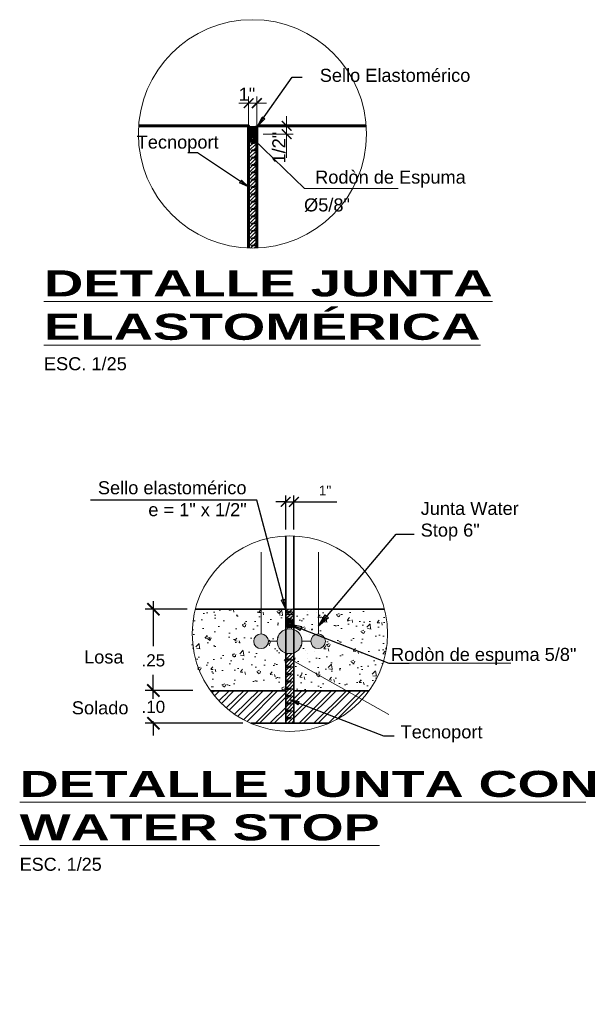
# Model space of a CAD drawing. Header units: metres. Extents: x 618946 to 619227, y 9266339 to 9266818.
# Tile 36 of 36: x 619047.23 to 619048.95, y 9266807.74 to 9266810.76. Entities that reach past the tile are written whole.
import ezdxf

# ---------------------------------------------------------------- set-up
doc = ezdxf.new("R2010")
doc.units = ezdxf.units.M
doc.header["$PDMODE"] = 34
doc.linetypes.add('DASHED2', pattern=[0.375, 0.25, -0.125])
for name, color, linetype, lineweight in [('COTAS', 6, 'Continuous', 5), ('DIMENCIONES', 8, 'Continuous', 0), ('Dimensiones', 8, 'Continuous', 5), ('EST', 5, 'Continuous', 35), ('ESTRUCTURAS', 4, 'Continuous', 60), ('HATCHS', 2, 'Continuous', 0), ('JUNTA', 245, 'Continuous', 15)]:
    doc.layers.add(name, color=color, linetype=linetype, lineweight=lineweight)
doc.layers.add('Sombreados', color=53, linetype='Continuous')
doc.styles.get("Standard").update_dxf_attribs({"font": 'arial.ttf'})
doc.dimstyles.new('ESC-20', dxfattribs={"dimscale": 0.02, "dimtxt": 1.5, "dimasz": 1.5, "dimexe": 1, "dimexo": 1, "dimgap": 1, "dimtad": 1, "dimtih": 1, "dimtoh": 1, "dimzin": 4, "dimdsep": 46, "dimtxsty": 'Standard', "dimblk": 'ARCHTICK', "dimcen": 2.5, "dimdle": 1, "dimclrd": 256, "dimclre": 256, "dimclrt": 7, "dimaunit": 1, "dimadec": 3, "dimazin": 0, "dimtfac": 1, "dimtmove": 0, "dimatfit": 3, "dimldrblk": 'CLOSEDBLANK', "dimfxl": 1.25, "dimarcsym": 0})
doc.dimstyles.new('ESC-25', dxfattribs={"dimscale": 0.025, "dimtxt": 1.5, "dimasz": 1.5, "dimexe": 1, "dimexo": 1, "dimgap": 1, "dimtad": 1, "dimtih": 1, "dimtoh": 1, "dimzin": 4, "dimdsep": 46, "dimtxsty": 'Standard', "dimblk": 'ARCHTICK', "dimcen": 2.5, "dimdle": 1, "dimclrd": 256, "dimclre": 256, "dimclrt": 7, "dimaunit": 1, "dimadec": 3, "dimazin": 0, "dimtfac": 1, "dimtmove": 0, "dimatfit": 3, "dimldrblk": 'CLOSEDBLANK', "dimfxl": 1.25, "dimarcsym": 0})

# ---------------------------------------------------------------- blocks, each defined once
blk = doc.blocks.new('_ArchTick')
at = {"color": 0, "linetype": 'ByBlock', "const_width": 0.15}
blk.add_lwpolyline([(-0.5, -0.5), (0.5, 0.5)], dxfattribs=at)
blk = doc.blocks.new('_ClosedBlank')
at = {"color": 0, "linetype": 'ByBlock', "lineweight": -2}
for p, q in [((-1, 0.167), (0, 0)), ((-1, 0.167), (-1, -0.167)), ((0, 0), (-1, -0.167))]:
    blk.add_line(p, q, dxfattribs=at)
blk = doc.blocks.new('JUNTA WATER-STOP')
at = {"layer": 'JUNTA'}
h = blk.add_hatch(color=256, dxfattribs=at)
h.paths.add_polyline_path([(-0.0652, 0, 1), (-0.1102, 0, 1)])
h.paths.add_polyline_path([(0.0381, 0, 1), (-0.0381, 0, 1)])
h.paths.add_polyline_path([(0.0652, 0, 1), (0.1102, 0, 1)])
for p, q in [((-0.0652, 0), (-0.0381, 0)), ((0.0381, 0), (0.0652, 0))]:
    blk.add_line(p, q, dxfattribs=at)
for centre, radius in [((0, 0), 0.0381), ((-0.0877, 0), 0.0225), ((0.0877, 0), 0.0225)]:
    blk.add_circle(centre, radius, dxfattribs=at)
blk = doc.blocks.new('*D227')
at = {"layer": 'Defpoints', "color": 0, "transparency": 16777216}
for p in [(619047.6435, 9266808.9536), (619047.7723, 9266808.9536), (619047.7899, 9266808.704)]:
    blk.add_point(p, dxfattribs=at)
at = {"layer": 'DIMENCIONES', "lineweight": -2, "transparency": 16777216}
for p, q in [((619047.6435, 9266808.9786), (619047.6435, 9266808.8406)), ((619047.7473, 9266808.9536), (619047.6185, 9266808.9536)), ((619047.6435, 9266808.679), (619047.6435, 9266808.7523)), ((619047.7649, 9266808.704), (619047.6185, 9266808.704))]:
    blk.add_line(p, q, dxfattribs=at)
at = {"layer": 'DIMENCIONES', "lineweight": -2, "transparency": 16777216, "xscale": 0.03750000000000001, "yscale": 0.03750000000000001, "zscale": 0.03750000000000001}
for p, rotation in [((619047.6435, 9266808.9536), 90), ((619047.6435, 9266808.704), 270)]:
    blk.add_blockref('_ArchTick', p, dxfattribs=dict(at, rotation=rotation))
at = {"layer": 'DIMENCIONES', "color": 7, "lineweight": 13, "transparency": 16777216, "insert": (619047.6435, 9266808.7964), "char_height": 0.0375, "attachment_point": 5}
blk.add_mtext('.25', dxfattribs=at)
blk = doc.blocks.new('*D228')
at = {"layer": 'Defpoints', "color": 0, "transparency": 16777216}
for p in [(619048.0751, 9266809.2831), (619048.0501, 9266809.1784), (619048.0751, 9266809.1784)]:
    blk.add_point(p, dxfattribs=at)
at = {"layer": 'DIMENCIONES', "lineweight": -2, "transparency": 16777216}
for p, q in [((619048.0501, 9266809.1984), (619048.0501, 9266809.3031)), ((619048.0751, 9266809.1984), (619048.0751, 9266809.3031)), ((619048.0501, 9266809.2831), (619048.0201, 9266809.2831)), ((619048.0501, 9266809.2831), (619048.0751, 9266809.2831)), ((619048.0751, 9266809.2831), (619048.2067, 9266809.2831))]:
    blk.add_line(p, q, dxfattribs=at)
at = {"layer": 'DIMENCIONES', "lineweight": -2, "transparency": 16777216, "xscale": 0.03, "yscale": 0.03, "zscale": 0.03}
blk.add_blockref('_ArchTick', (619048.0501, 9266809.2831), dxfattribs=at)
at = {"layer": 'DIMENCIONES', "lineweight": -2, "transparency": 16777216, "xscale": 0.03, "yscale": 0.03, "zscale": 0.03, "rotation": 180}
blk.add_blockref('_ArchTick', (619048.0751, 9266809.2831), dxfattribs=at)
at = {"layer": 'DIMENCIONES', "color": 7, "transparency": 16777216, "insert": (619048.1709, 9266809.3182), "char_height": 0.03, "attachment_point": 5}
blk.add_mtext('1"', dxfattribs=at)
blk = doc.blocks.new('*D229')
at = {"layer": 'Defpoints', "color": 0, "transparency": 16777216}
for p in [(619047.7899, 9266808.704), (619047.6435, 9266808.6036), (619047.9429, 9266808.6036)]:
    blk.add_point(p, dxfattribs=at)
at = {"layer": 'DIMENCIONES', "lineweight": -2, "transparency": 16777216}
for p, q in [((619047.6435, 9266808.704), (619047.6435, 9266808.7415)), ((619047.7649, 9266808.704), (619047.6185, 9266808.704)), ((619047.6435, 9266808.704), (619047.6435, 9266808.698)), ((619047.9179, 9266808.6036), (619047.6185, 9266808.6036)), ((619047.6435, 9266808.6036), (619047.6435, 9266808.6097)), ((619047.6435, 9266808.6036), (619047.6435, 9266808.5661))]:
    blk.add_line(p, q, dxfattribs=at)
at = {"layer": 'DIMENCIONES', "lineweight": -2, "transparency": 16777216, "xscale": 0.03750000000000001, "yscale": 0.03750000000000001, "zscale": 0.03750000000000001}
for p, rotation in [((619047.6435, 9266808.704), 270), ((619047.6435, 9266808.6036), 90)]:
    blk.add_blockref('_ArchTick', p, dxfattribs=dict(at, rotation=rotation))
at = {"layer": 'DIMENCIONES', "color": 7, "transparency": 16777216, "insert": (619047.6435, 9266808.6538), "char_height": 0.0375, "attachment_point": 5}
blk.add_mtext('.10', dxfattribs=at)

msp = doc.modelspace()

# ---------------------------------------------------------------- hatches: boundary and pattern name
at = {"layer": 'DIMENCIONES'}
h = msp.add_hatch(dxfattribs=at)
h.set_pattern_fill('CORK', color=256, scale=0.002499, angle=45, style=0)
h.set_pattern_definition([(45, (617135.1871404, 9266095.565801), (-0.00561045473, 0.00561045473), []), (180, (617135.19275, 9266095.565801), (-2e-18, -0.02244182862), [0.0112209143, -0.0112209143]), (180, (617135.194153, 9266095.567204), (-2e-18, -0.02244182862), [0.0112209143, -0.0112209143]), (180, (617135.195556, 9266095.568606), (-2e-18, -0.02244182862), [0.0112209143, -0.0112209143])])
edge = h.paths.add_edge_path()
edge.add_arc((619047.9488, 9266810.3989), 0.0127, 180, 360)
edge.add_arc((619047.9488, 9266810.3989), 0.0127, 0, 180)
edge = h.paths.add_edge_path()
edge.add_line((619047.9361, 9266810.3989), (619047.9361, 9266810.0625))
edge.add_arc((619047.948, 9266810.4128), 0.3505, 268.048, 272.1998)
edge.add_line((619047.9615, 9266810.0626), (619047.9615, 9266810.3989))
edge.add_line((619047.9615, 9266810.3989), (619047.9615, 9266810.4116))
edge.add_line((619047.9615, 9266810.4116), (619047.9361, 9266810.4116))
edge.add_line((619047.9361, 9266810.4116), (619047.9361, 9266810.3989))
at = {"layer": 'HATCHS'}
msp.add_hatch(color=256, dxfattribs=at).paths.add_polyline_path([(619047.9361, 9266810.4118), (619047.9615, 9266810.4118), (619047.9615, 9266810.4372), (619047.9361, 9266810.4372)])
at = {"layer": 'HATCHS', "ltscale": 0.001}
h = msp.add_hatch(dxfattribs=at)
h.set_pattern_fill('AR-CONC', color=256, scale=0.0005, style=0)
h.set_pattern_definition([(50, (617998.6842, 9265691.41801), (0.0910923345, -0.0079695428), [0.009525, -0.104775]), (355, (617998.6842, 9265691.41801), (-0.017621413, 0.0955283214), [0.00762, -0.08382]), (100.451, (617998.69179, 9265691.41735), (0.073471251, 0.087558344), [0.008095, -0.089045]), (46.1842, (617998.6842, 9265691.44341), (0.1355395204, -0.021021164), [0.0142875, -0.1571625]), (96.6356, (617998.6955, 9265691.44166), (0.118702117, 0.123712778), [0.0121425, -0.1335675]), (351.184, (617998.6842, 9265691.44341), (0.118702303, 0.123712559), [0.01143, -0.12573]), (21, (617998.6969, 9265691.43706), (0.07580744, -0.0511327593), [0.009525, -0.104775]), (326, (617998.6969, 9265691.43706), (0.030901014, 0.092093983), [0.00762, -0.08382]), (71.4514, (617998.70322, 9265691.4328), (0.1067082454, 0.040961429), [0.008095, -0.089045]), (37.5, (617998.684203, 9265691.41801), (0.0015443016, 0.04227751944), [0, -0.082804, 0, -0.08509, 0, -0.0841375]), (7.5, (617998.684203, 9265691.41801), (0.0334098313, 0.0500902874), [0, -0.048514, 0, -0.080899, 0, -0.0320675]), (327.5, (617998.655882, 9265691.41801), (0.0677952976, -0.002864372), [0, -0.03175, 0, -0.09906, 0, -0.131445]), (317.5, (617998.64318, 9265691.41801), (0.0740645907, 0.0127132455), [0, -0.041275, 0, -0.065786, 0, -0.093345])])
edge = h.paths.add_edge_path()
edge.add_line((619047.9751, 9266808.8778), (619047.9751, 9266808.9536))
edge.add_line((619047.9751, 9266808.9536), (619047.7723, 9266808.9536))
edge.add_arc((619048.0628, 9266808.8786), 0.3, 165.5225, 180)
edge.add_arc((619048.0177, 9266808.8642), 0.2554, 176.7465, 218.9388)
edge.add_line((619047.8191, 9266808.7036), (619048.0501, 9266808.7036))
edge.add_line((619048.0501, 9266808.7036), (619048.0501, 9266808.8191))
edge.add_arc((619048.062, 9266808.8553), 0.0381, 180, 251.6792, ccw=False)
edge.add_line((619048.0239, 9266808.8553), (619047.9968, 9266808.8553))
edge.add_arc((619047.9743, 9266808.8553), 0.0225, -180, 0, ccw=False)
edge.add_arc((619047.9743, 9266808.8553), 0.0225, 88.1567, 180, ccw=False)
edge = h.paths.add_edge_path()
edge.add_arc((619048.0628, 9266808.8786), 0.3, 0, 14.4775)
edge.add_line((619048.3532, 9266808.9536), (619048.1505, 9266808.9536))
edge.add_line((619048.1505, 9266808.9536), (619048.1505, 9266808.8778))
edge.add_arc((619048.1497, 9266808.8553), 0.0225, 0, 88.1567, ccw=False)
edge.add_arc((619048.1497, 9266808.8553), 0.0225, -180, 0, ccw=False)
edge.add_line((619048.1272, 9266808.8553), (619048.1001, 9266808.8553))
edge.add_arc((619048.062, 9266808.8553), 0.0381, 289.9884, 360, ccw=False)
edge.add_line((619048.0751, 9266808.8195), (619048.0751, 9266808.7036))
edge.add_line((619048.0751, 9266808.7036), (619048.1837, 9266808.7036))
edge.add_line((619048.1837, 9266808.7036), (619048.3064, 9266808.7036))
edge.add_arc((619048.0628, 9266808.8786), 0.3, 324.3147, 360)
edge = h.paths.add_edge_path(flags=17)
edge.add_line((619048.1505, 9266808.9536), (619048.0751, 9266808.9536))
edge.add_line((619048.0751, 9266808.9536), (619048.0751, 9266808.8911))
edge.add_arc((619048.062, 9266808.8553), 0.0381, 0, 70.0116, ccw=False)
edge.add_line((619048.1001, 9266808.8553), (619048.1272, 9266808.8553))
edge.add_arc((619048.1497, 9266808.8553), 0.0225, 88.1567, 180, ccw=False)
edge.add_line((619048.1505, 9266808.8778), (619048.1505, 9266808.9536))
edge = h.paths.add_edge_path(flags=0)
edge.add_line((619048.0501, 9266808.9536), (619047.9751, 9266808.9536))
edge.add_line((619047.9751, 9266808.9536), (619047.9751, 9266808.8778))
edge.add_arc((619047.9743, 9266808.8553), 0.0225, 0, 88.1567, ccw=False)
edge.add_line((619047.9968, 9266808.8553), (619048.0239, 9266808.8553))
edge.add_arc((619048.062, 9266808.8553), 0.0381, 108.3208, 180, ccw=False)
edge.add_line((619048.0501, 9266808.8915), (619048.0501, 9266808.9536))
h = msp.add_hatch(dxfattribs=at)
h.set_pattern_fill('STEEL', color=256, scale=0.01, style=0)
h.set_pattern_definition([(45, (0, -0.158578), (-0.02245064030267, 0.02245064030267), []), (45, (0, -0.142703), (-0.02245064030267, 0.02245064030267), [])])
h.paths.add_polyline_path([(619048.0501, 9266808.7036), (619047.8191, 9266808.7036, 0.13502), (619047.9429, 9266808.6036), (619048.0501, 9266808.6036)])
h.paths.add_polyline_path([(619048.2848, 9266808.6769), (619048.2373, 9266808.7036), (619048.0751, 9266808.7036), (619048.0751, 9266808.6036), (619048.1826, 9266808.6036, 0.105932)])
h.paths.add_polyline_path([(619048.3064, 9266808.7036), (619048.2373, 9266808.7036), (619048.2848, 9266808.6769, 0.028678)])
at = {"layer": 'JUNTA'}
msp.add_hatch(color=256, dxfattribs=at).paths.add_polyline_path([(619048.0751, 9266808.9536), (619048.0501, 9266808.9536), (619048.0501, 9266808.9146, -0.168714), (619048.0751, 9266808.9147)])
at = {"layer": 'Sombreados'}
h = msp.add_hatch(dxfattribs=at)
h.set_pattern_fill('CORK', color=256, scale=0.0025, angle=45, style=0)
h.set_pattern_definition([(45, (619042.491463, 9266823.9178705), (-0.00561266, 0.00561266), []), (180, (619042.497076, 9266823.91787), (-2e-18, -0.02245065), [0.011225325, -0.011225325]), (180, (619042.498479, 9266823.919274), (-2e-18, -0.02245065), [0.011225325, -0.011225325]), (180, (619042.499882, 9266823.920677), (-2e-18, -0.02245065), [0.011225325, -0.011225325])])
edge = h.paths.add_edge_path()
edge.add_arc((619048.0626, 9266808.9089), 0.0125, 40.7583, 139.2417)
edge.add_line((619048.0531, 9266808.9171), (619048.0501, 9266808.9171))
edge.add_line((619048.0501, 9266808.9171), (619048.0501, 9266808.9562))
edge.add_arc((619048.0628, 9266808.9921), 0.0381, 250.5288, 288.8344)
edge.add_line((619048.0751, 9266808.956), (619048.0751, 9266808.9171))
edge.add_line((619048.0751, 9266808.9171), (619048.072, 9266808.9171))
h = msp.add_hatch(dxfattribs=at)
h.set_pattern_fill('CORK', color=256, scale=0.0025, angle=45, style=0)
h.set_pattern_definition([(45, (619042.491463, 9266823.89545), (-0.00561266, 0.00561266), []), (180, (619042.497076, 9266823.89545), (-2e-18, -0.02245065), [0.011225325, -0.011225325]), (180, (619042.498479, 9266823.896853), (-2e-18, -0.02245065), [0.011225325, -0.011225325]), (180, (619042.499882, 9266823.898257), (-2e-18, -0.02245065), [0.011225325, -0.011225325])])
edge = h.paths.add_edge_path()
edge.add_arc((619048.0626, 9266808.9089), 0.0125, 180, 360)
edge.add_arc((619048.0626, 9266808.9089), 0.0125, 0, 180)
edge = h.paths.add_edge_path()
edge.add_line((619048.0501, 9266808.9089), (619048.0501, 9266808.8947))
edge.add_line((619048.0501, 9266808.8947), (619048.0751, 9266808.8947))
edge.add_line((619048.0751, 9266808.8947), (619048.0751, 9266808.9089))
edge.add_line((619048.0751, 9266808.9089), (619048.0751, 9266808.9336))
edge.add_arc((619048.0628, 9266808.9697), 0.0381, 250.5288, 288.8344, ccw=False)
edge.add_line((619048.0501, 9266808.9338), (619048.0501, 9266808.9089))
h = msp.add_hatch(dxfattribs=at)
h.set_pattern_fill('CORK', color=256, scale=0.0025, angle=45, style=0)
h.set_pattern_definition([(45, (619042.491463, 9266823.704417), (-0.00561266, 0.00561266), []), (180, (619042.497076, 9266823.704417), (-2e-18, -0.02245065), [0.011225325, -0.011225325]), (180, (619042.498479, 9266823.70582), (-2e-18, -0.02245065), [0.011225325, -0.011225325]), (180, (619042.499882, 9266823.707224), (-2e-18, -0.02245065), [0.011225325, -0.011225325])])
edge = h.paths.add_edge_path()
edge.add_arc((619048.062, 9266808.8553), 0.0381, 251.6792, 289.9884, ccw=False)
edge.add_line((619048.0501, 9266808.8191), (619048.0501, 9266808.6036))
edge.add_line((619048.0501, 9266808.6036), (619048.0751, 9266808.6036))
edge.add_line((619048.0751, 9266808.6036), (619048.0751, 9266808.8195))

# ---------------------------------------------------------------- linework, layer by layer
at = {"layer": 'COTAS'}
for radius in [0.0127, 0.0115, 0.0103, 0.0091, 0.00767, 0.00611, 0.0048, 0.003]:
    msp.add_circle((619047.9488, 9266810.3989), radius, dxfattribs=at)
at = {"layer": 'DIMENCIONES'}
for p, q in [((619047.9361, 9266810.5071), (619047.9061, 9266810.5071)), ((619047.9361, 9266810.4349), (619047.9361, 9266810.5271)), ((619047.9615, 9266810.5071), (619047.9361, 9266810.5071)), ((619047.9615, 9266810.4349), (619047.9615, 9266810.5271)), ((619047.9615, 9266810.5071), (619047.9915, 9266810.5071)), ((619048.0529, 9266810.4373), (619048.0529, 9266810.4672)), ((619047.9814, 9266810.4373), (619048.0729, 9266810.4373)), ((619048.0529, 9266810.4373), (619048.0529, 9266810.4117)), ((619047.9488, 9266810.3989), (619048.108, 9266810.2451)), ((619047.9813, 9266810.4117), (619048.0729, 9266810.4117)), ((619048.0529, 9266810.4117), (619048.0529, 9266810.3388)), ((619048.108, 9266810.2451), (619048.3959, 9266810.2451)), ((619048.0629, 9266808.8018), (619048.3672, 9266808.6305)), ((619048.3672, 9266808.7878), (619048.7417, 9266808.7878))]:
    msp.add_line(p, q, dxfattribs=at)
at = {"layer": 'DIMENCIONES', "lineweight": 13}
for p, q in [((619048.1168, 9266808.946), (619048.1168, 9266808.946)), ((619048.1456, 9266808.9429), (619048.1456, 9266808.9429)), ((619048.0263, 9266808.8727), (619048.0263, 9266808.8727)), ((619048.1219, 9266808.8764), (619048.1219, 9266808.8764)), ((619048.1222, 9266808.8903), (619048.1222, 9266808.8903)), ((619048.1177, 9266808.8165), (619048.1177, 9266808.8165)), ((619048.1397, 9266808.8228), (619048.1397, 9266808.8228)), ((619048.1174, 9266808.8026), (619048.1174, 9266808.8026))]:
    msp.add_line(p, q, dxfattribs=at)
at = {"layer": 'DIMENCIONES', "linetype": 'DASHED2'}
for points in [[(619047.9751, 9266808.8786), (619047.9751, 9266809.1655)], [(619048.1505, 9266808.8786), (619048.1505, 9266809.1655)]]:
    msp.add_lwpolyline(points, dxfattribs=at)
at = {"layer": 'DIMENCIONES'}
msp.add_lwpolyline([(619048.0751, 9266808.9536), (619048.0501, 9266808.9536)], dxfattribs=at)
for centre, radius in [((619047.948, 9266810.4128), 0.3505), ((619048.0628, 9266808.8786), 0.3)]:
    msp.add_circle(centre, radius, dxfattribs=at)
at = {"layer": 'EST'}
for p, q in [((619048.0501, 9266809.1784), (619048.0501, 9266808.9536)), ((619048.0501, 9266809.1784), (619048.0501, 9266808.6036)), ((619048.0751, 9266809.1784), (619048.0751, 9266808.6036)), ((619047.7723, 9266808.9536), (619048.0501, 9266808.9536))]:
    msp.add_line(p, q, dxfattribs=at)
for points in [[(619048.0751, 9266808.9536), (619048.3532, 9266808.9536)], [(619047.8191, 9266808.7036), (619048.0501, 9266808.7036)], [(619048.0751, 9266808.7036), (619048.3064, 9266808.7036)], [(619047.9429, 9266808.6036), (619048.1826, 9266808.6036)]]:
    msp.add_lwpolyline(points, dxfattribs=at)
at = {"layer": 'ESTRUCTURAS'}
for p, q in [((619047.9615, 9266810.2323), (619047.9615, 9266810.4372)), ((619047.9615, 9266810.4372), (619048.2977, 9266810.4372)), ((619047.9615, 9266810.0626), (619047.9615, 9266810.2323))]:
    msp.add_line(p, q, dxfattribs=at)
msp.add_lwpolyline([(619047.5984, 9266810.4373), (619047.9361, 9266810.4372), (619047.9361, 9266810.0625)], dxfattribs=at)
at = {"layer": 'Sombreados', "lineweight": 13}
msp.add_line((619048.1108, 9266808.8259), (619048.1108, 9266808.8259), dxfattribs=at)
at = {"layer": 'Sombreados'}
msp.add_lwpolyline([(619048.0743, 9266808.9378), (619048.0493, 9266808.9378)], dxfattribs=at)
for radius in [0.0125, 0.0105, 0.00838, 0.00661, 0.00473]:
    msp.add_circle((619048.0626, 9266808.9089), radius, dxfattribs=at)

# ---------------------------------------------------------------- block references
at = {"layer": 'DIMENCIONES', "xscale": 0.02998821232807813, "yscale": 0.02998821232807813, "zscale": 0.02998821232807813}
msp.add_blockref('_ArchTick', (619047.9361, 9266810.5071), dxfattribs=at)
at = {"layer": 'DIMENCIONES'}
for p, xscale, yscale, zscale, rotation in [((619047.9615, 9266810.5071), 0.02998821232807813, 0.02998821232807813, 0.02998821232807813, 180), ((619048.0529, 9266810.4373), 0.02998821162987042, 0.02998821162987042, 0.02998821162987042, 270), ((619048.0529, 9266810.4117), 0.02998821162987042, 0.02998821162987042, 0.02998821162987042, 90)]:
    msp.add_blockref('_ArchTick', p, dxfattribs=dict(at, xscale=xscale, yscale=yscale, zscale=zscale, rotation=rotation))
at = {"layer": 'JUNTA', "xscale": -1, "rotation": 180}
msp.add_blockref('JUNTA WATER-STOP', (619048.062, 9266808.8553), dxfattribs=at)

# ---------------------------------------------------------------- texts
at = {"layer": 'DIMENCIONES', "color": 7}
for s, p in [('Sello elastomérico', (619047.4732, 9266809.3065)), (' e = 1" x 1/2"', (619047.6126, 9266809.2392)), ('Losa', (619047.4308, 9266808.787)), ('Solado', (619047.3932, 9266808.631))]:
    msp.add_text(s, height=0.04, dxfattribs=at).set_placement(p)
for s, insert, char_height, attachment_point in [('Sello Elastomérico', (619048.6172, 9266810.5719), 0.039984, 9), ('1"', (619047.9311, 9266810.5344), 0.03998, 5), ('Tecnoport', (619047.8439, 9266810.3555), 0.03998, 9), ('Rodòn de Espuma', (619048.6031, 9266810.248), 0.039984, 9), ('\\A1;Ø5/8"', (619048.2474, 9266810.1732), 0.03998, 9), ('Junta Water \\PStop 6"', (619048.4647, 9266809.1644), 0.04, 7), ('\\A1;Rodòn de espuma 5/8"', (619048.3734, 9266808.7828), 0.04, 7), ('Tecnoport', (619048.403, 9266808.5451), 0.04, 7)]:
    msp.add_mtext(s, dxfattribs=dict(at, insert=insert, char_height=char_height, attachment_point=attachment_point))
at = {"layer": 'DIMENCIONES', "color": 7, "insert": (619048.0292, 9266810.3706), "char_height": 0.039984, "attachment_point": 5, "rotation": 90}
msp.add_mtext('\\A1;{\\H1x;1/2}"', dxfattribs=at)
at = {"layer": 'Dimensiones', "color": 7, "char_height": 0.04, "attachment_point": 1}
for s, insert in [('{\\fArial|b1|i0|c0|p34;\\H2x;\\W1.5;\\LDETALLE JUNTA \\PELASTOMÉRICA\\P}ESC. 1/25', (619047.3074, 9266809.9939)), ('{\\fArial|b1|i0|c0|p34;\\H2x;\\W1.5;\\LDETALLE JUNTA CON\\PWATER STOP\\P}ESC. 1/25', (619047.233, 9266808.4574))]:
    msp.add_mtext(s, dxfattribs=dict(at, insert=insert))

# ---------------------------------------------------------------- dimensions: what is measured, and where the dimension line sits
at = {"layer": 'DIMENCIONES'}
dim = msp.add_linear_dim(base=(619048.0751, 9266809.2831), p1=(619048.0501, 9266809.1784), p2=(619048.0751, 9266809.1784), angle=180, text='1"', dimstyle='ESC-20', dxfattribs=at)
dim.commit()
dim.dimension.update_dxf_attribs({"geometry": '*D228', "text_midpoint": (619048.1709, 9266809.3182)})
at = {"layer": 'DIMENCIONES', "lineweight": 13}
dim = msp.add_linear_dim(base=(619047.6435, 9266808.9536), p1=(619047.7899, 9266808.704), p2=(619047.7723, 9266808.9536), angle=90, dimstyle='ESC-25', dxfattribs=at)
dim.commit()
dim.dimension.update_dxf_attribs({"geometry": '*D227', "text_midpoint": (619047.6435, 9266808.7964), "dimtype": 160})
at = {"layer": 'DIMENCIONES'}
dim = msp.add_linear_dim(base=(619047.6435, 9266808.6036), p1=(619047.7899, 9266808.704), p2=(619047.9429, 9266808.6036), angle=90, dimstyle='ESC-25', override={"dimtmove": 1}, dxfattribs=at)
dim.commit()
dim.dimension.update_dxf_attribs({"geometry": '*D229', "text_midpoint": (619047.6435, 9266808.6538)})

# ---------------------------------------------------------------- leaders
for points, override in [([(619047.9641, 9266810.437), (619048.07, 9266810.5868), (619048.1007, 9266810.5868)], {"dimtad": 0}), ([(619048.0501, 9266808.9536), (619047.9618, 9266809.2888), (619047.4506, 9266809.2888)], {"dimgap": 1, "dimtad": 0}), ([(619048.0595, 9266808.9089), (619048.3672, 9266808.7878), (619048.4292, 9266808.7882)], {"dimasz": 2, "dimgap": 1, "dimtad": 0})]:
    msp.add_leader(points, dimstyle='ESC-20', override=override, dxfattribs=at)
at = {"layer": 'DIMENCIONES', "annotation_type": 0, "has_hookline": 1}
for points, override, hookline_direction, text_width in [([(619047.9361, 9266810.2499), (619047.7796, 9266810.3542), (619047.7496, 9266810.3542)], {"dimtad": 0}, 1, 0.2498), ([(619048.1505, 9266808.9011), (619048.3889, 9266809.1844), (619048.4447, 9266809.1844)], {"dimasz": 2, "dimgap": 1, "dimtad": 0}, 0, 0.3005), ([(619048.0618, 9266808.676), (619048.3509, 9266808.5651), (619048.383, 9266808.5651)], {"dimgap": 1, "dimtad": 0}, 0, 0.2499)]:
    msp.add_leader(points, dimstyle='ESC-20', override=override, dxfattribs=dict(at, hookline_direction=hookline_direction, text_width=text_width))

doc.saveas('drawing.dxf')
